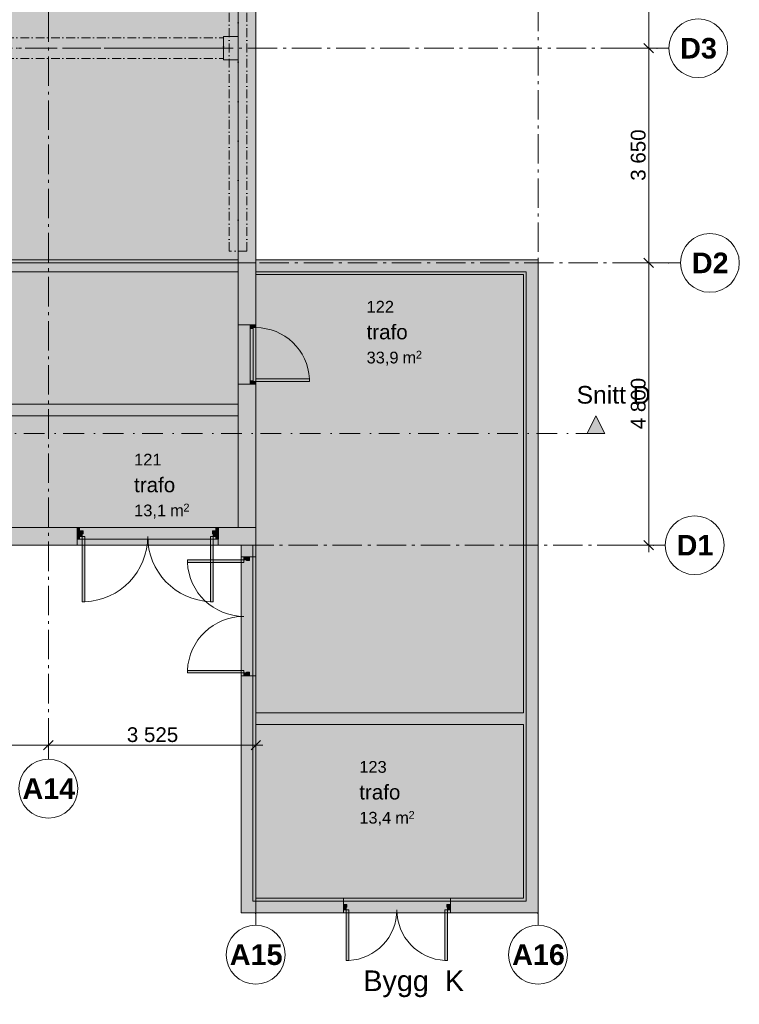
# Model space of a CAD drawing. Header units: millimetres. Extents: x -15957 to 238275, y -73214 to 42710.
# Tile 41 of 97: x 44288 to 56522, y -7806 to 8935. Entities that reach past the tile are written whole.
import ezdxf

# ---------------------------------------------------------------- set-up
doc = ezdxf.new("R2010")
doc.units = ezdxf.units.MM
doc.header["$LTSCALE"] = 0.5
doc.header["$MEASUREMENT"] = 0
for name, pattern in [('Akselinje', [1500, 1000, -200, 100, -200]), ('Over snittplan', [520, 300, -100, 20, -100]), ('PLINE', [0]), ('Prikk & stiplet', [1340.555525, 705.555534, -352.777767, 0, -282.222223])]:
    doc.linetypes.add(name, pattern=pattern)
for name, color, linetype in [('222- Søyler', 7, 'Continuous'), ('222- Søyler  (Skravur)', 7, 'Continuous'), ('223- Bjelker', 7, 'Continuous'), ('231- Bærende yttervegger', 7, 'Continuous'), ('231- Bærende yttervegger (Skravur)', 7, 'Continuous'), ('241- Bærende innervegger', 7, 'Continuous'), ('241- Bærende innervegger (Skravur)', 7, 'Continuous'), ('244- Vinduer_ dører_ foldevegger', 7, 'Continuous'), ('251- Frittbærende dekker', 7, 'Continuous'), ('251- Frittbærende dekker(Nye konstruksjoner)', 7, 'Continuous'), ('822- Modullinjer bygning', 7, 'Continuous'), ('838- Annen tekst(Nye konstruksjoner)', 7, 'Continuous'), ('842-M___1_100 Målsetting bygning', 7, 'Continuous'), ('852- Snittmarkør innvendig', 7, 'Continuous'), ('862- M___BRA(Polylinje)', 7, 'Continuous'), ('862- M___BRA(Skravur)', 7, 'Continuous'), ('862- M___BTA(Polylinje)', 7, 'Continuous'), ('862- M___BTA(Skravur)', 7, 'Continuous'), ('862- M___Nettoareal Fase 1(Polylinje)', 7, 'Continuous'), ('862- M___Nettoareal Fase 1(Skravur)', 7, 'Continuous'), ('862- M___Nettoareal(Polylinje)', 7, 'Continuous'), ('862- M___Nettoareal(Skravur)', 7, 'Continuous'), ('862- M___Nettoareal(Tekst)', 7, 'Continuous')]:
    doc.layers.add(name, color=color, linetype=linetype)
doc.layers.add('234- Vinduer_ dører_ porter', color=7, linetype='Continuous', lineweight=5)
doc.styles.add('GENERATED_STYLE_1', font='arial.ttf')
doc.styles.add('GENERATED_STYLE_2', font='arial.ttf')
doc.dimstyles.new('GENERATED_STYLE__1', dxfattribs={"dimtxt": 250, "dimasz": 152, "dimexe": 0.18, "dimexo": 5000, "dimgap": 0, "dimtad": 1, "dimdec": 0, "dimzin": 0, "dimdsep": 46, "dimtxsty": 'GENERATED_STYLE_1', "dimblk": 'ARROWHEAD_6', "dimblk1": 'ARROWHEAD_6', "dimblk2": 'ARROWHEAD_6', "dimcen": 0.09, "dimclrd": 7, "dimclre": 7, "dimclrt": 7, "dimadec": 1, "dimazin": 0, "dimtfac": 1, "dimtdec": 4, "dimtmove": 0, "dimatfit": 3, "dimfxl": 1, "dimtolj": 1, "dimtzin": 0, "dimarcsym": 0})
doc.dimstyles.new('GENERATED_STYLE__3', dxfattribs={"dimtxt": 250, "dimasz": 152, "dimexe": 0.18, "dimexo": 0.0625, "dimgap": 0, "dimtad": 1, "dimtih": 1, "dimtoh": 1, "dimdec": 0, "dimzin": 0, "dimdsep": 46, "dimtxsty": 'GENERATED_STYLE_1', "dimblk": 'ARROWHEAD_6', "dimblk1": 'ARROWHEAD_6', "dimblk2": 'ARROWHEAD_6', "dimcen": 0.09, "dimse1": 1, "dimse2": 1, "dimclrd": 7, "dimclre": 7, "dimclrt": 7, "dimadec": 1, "dimazin": 0, "dimtfac": 1, "dimtdec": 4, "dimtmove": 0, "dimatfit": 3, "dimfxl": 1, "dimtolj": 1, "dimtzin": 0, "dimarcsym": 0})

# ---------------------------------------------------------------- blocks, each defined once
blk = doc.blocks.new('*D8')
at = {"layer": '842-M___1_100 Målsetting bygning', "color": 7, "linetype": 'PLINE', "lineweight": 5}
for p, q in [((54901, 4880), (55061, 4720)), ((55131, 4800), (54481, 4800)), ((54981, 0), (54981, 4800)), ((55131, 0), (54481, 0)), ((54901, 80), (55061, -80)), ((54981, -120), (54981, 0))]:
    blk.add_line(p, q, dxfattribs=at)
at = {"layer": '842-M___1_100 Målsetting bygning', "color": 7, "lineweight": 5, "insert": (54931, 1971), "char_height": 250, "attachment_point": 7, "rotation": 90, "style": 'GENERATED_STYLE_1'}
blk.add_mtext('\\A1;{\\pql;\\fArial|b0|i0|c0|p0;\\W1.000000;4\xa0800}', dxfattribs=at)
blk = doc.blocks.new('ARROWHEAD_6')
at = {"color": 0, "linetype": 'Continuous', "lineweight": 0}
for p, q in [((0, 0), (-1, 0)), ((-0.5, -0.5), (0.5, 0.5))]:
    blk.add_line(p, q, dxfattribs=at)
blk = doc.blocks.new('*D9')
at = {"layer": '842-M___1_100 Målsetting bygning', "color": 7, "linetype": 'PLINE', "lineweight": 5}
for p, q in [((54981, 8450), (54981, 11850)), ((55131, 8450), (54481, 8450)), ((54901, 8530), (55061, 8370)), ((54981, 4800), (54981, 8450)), ((54901, 4880), (55061, 4720)), ((55131, 4800), (54481, 4800))]:
    blk.add_line(p, q, dxfattribs=at)
at = {"layer": '842-M___1_100 Målsetting bygning', "color": 7, "lineweight": 5, "insert": (54931, 6196), "char_height": 250, "attachment_point": 7, "rotation": 90, "style": 'GENERATED_STYLE_1'}
blk.add_mtext('\\A1;{\\pql;\\fArial|b0|i0|c0|p0;\\W1.000000;3\xa0650}', dxfattribs=at)
blk = doc.blocks.new('*D10')
at = {"layer": '842-M___1_100 Målsetting bygning', "color": 7, "linetype": 'PLINE', "lineweight": 5}
for p, q in [((54901, 11930), (55061, 11770)), ((55131, 11850), (54481, 11850)), ((54981, 8450), (54981, 11850)), ((54901, 8530), (55061, 8370))]:
    blk.add_line(p, q, dxfattribs=at)
at = {"layer": '842-M___1_100 Målsetting bygning', "color": 7, "lineweight": 5, "insert": (54931, 9721), "char_height": 250, "attachment_point": 7, "rotation": 90, "style": 'GENERATED_STYLE_1'}
blk.add_mtext('\\A1;{\\pql;\\fArial|b0|i0|c0|p0;\\W1.000000;3\xa0400}', dxfattribs=at)
blk = doc.blocks.new('*D25')
at = {"layer": '842-M___1_100 Målsetting bygning', "color": 7, "linetype": 'PLINE', "lineweight": 5}
for p, q in [((41480, -3320), (41320, -3480)), ((41400, -3550), (41400, -3250)), ((44855, -3320), (44695, -3480)), ((44775, -3550), (44775, -3250)), ((41400, -3400), (44775, -3400))]:
    blk.add_line(p, q, dxfattribs=at)
at = {"layer": '842-M___1_100 Målsetting bygning', "color": 7, "lineweight": 5, "insert": (42659, -3350), "char_height": 250, "attachment_point": 7, "style": 'GENERATED_STYLE_1'}
blk.add_mtext('\\A1;{\\pql;\\fArial|b0|i0|c0|p0;\\W1.000000;3\xa0375}', dxfattribs=at)
blk = doc.blocks.new('*D26')
at = {"layer": '842-M___1_100 Målsetting bygning', "color": 7, "linetype": 'PLINE', "lineweight": 5}
for p, q in [((44855, -3320), (44695, -3480)), ((44775, -3550), (44775, -3250)), ((48220, -3480), (48380, -3320)), ((48300, -3550), (48300, -3250)), ((44775, -3400), (48300, -3400)), ((48300, -3400), (48420, -3400))]:
    blk.add_line(p, q, dxfattribs=at)
at = {"layer": '842-M___1_100 Målsetting bygning', "color": 7, "lineweight": 5, "insert": (46109, -3350), "char_height": 250, "attachment_point": 7, "style": 'GENERATED_STYLE_1'}
blk.add_mtext('\\A1;{\\pql;\\fArial|b0|i0|c0|p0;\\W1.000000;3\xa0525}', dxfattribs=at)

msp = doc.modelspace()

# ---------------------------------------------------------------- hatches: boundary and pattern name
at = {"layer": '222- Søyler  (Skravur)', "linetype": 'Continuous', "lineweight": 9, "true_color": 0xb4b4b4}
for points in [[(47750, 8250), (48000, 8250), (48000, 8650), (47750, 8650)], [(48000, 8650), (48000, 8250), (48150, 8250), (48150, 8650)]]:
    msp.add_hatch(color=253, dxfattribs=at).paths.add_polyline_path(points)
at = {"layer": '231- Bærende yttervegger (Skravur)', "linetype": 'Continuous', "lineweight": 9, "true_color": 0xb4b4b4}
for points in [[(48158, 8945), (48000, 8945), (48000, 8650), (48150, 8650), (48150, 8250), (48000, 8250), (48000, 4800), (48300, 4800), (48300, 8935), (48250, 8935), (48250, 8945)], [(52850, 4850), (48300, 4850), (48300, 4600), (52850, 4600)], [(52850, 4600), (53100, 4850), (52850, 4850)], [(52850, 4600), (53100, 4600), (53100, 4850)], [(48300, 4650), (48000, 4650), (48000, 3746.9), (48208, 3746.9), (48300, 3746.9)], [(52850, 4600), (52850, -6000), (53100, -6000), (53100, 4600)], [(48000, 300), (48300, 300), (48300, 2736.9), (48208, 2736.9), (48000, 2736.9)], [(44287.5, 300), (44287.5, 0), (45262.5, 0), (45262.5, 300)], [(45262.5, 300), (45262.5, 100), (45304, 100), (45304, 150), (45304, 242), (45304, 300)], [(47624, 300), (47624, 242), (47624, 150), (47624, 100), (47665.4, 100), (47665.4, 300)], [(47662.5, 0), (48000, 0), (48000, 300), (47662.5, 300)], [(48000, 300), (48300, 0), (48300, 300)], [(48000, 0), (48300, 0), (48000, 300)], [(48300, 0), (48050, 0), (48050, -200), (48100, -200), (48192, -200), (48300, -200)], [(48050, -6000), (48300, -6000), (48300, -2220), (48192, -2220), (48100, -2220), (48050, -2220)], [(48300, -3050), (52850, -3050), (52850, -2850), (48300, -2850)], [(48300, -6000), (48050, -6250), (48300, -6250)], [(48050, -6000), (48050, -6250), (48300, -6000)], [(48300, -6000), (48300, -6250), (49790, -6250), (49790, -6200), (49790, -6108), (49790, -6000)], [(51610, -6000), (51610, -6108), (51610, -6200), (51610, -6250), (52850, -6250), (52850, -6000)], [(52850, -6250), (53100, -6250), (52850, -6000)], [(52850, -6000), (53100, -6250), (53100, -6000)]]:
    msp.add_hatch(color=253, dxfattribs=at).paths.add_polyline_path(points)
at = {"layer": '231- Bærende yttervegger (Skravur)', "linetype": 'Continuous', "lineweight": 0, "true_color": 0xffffff}
for points in [[(48300, 2736.9), (48300, 3746.9), (48208, 3746.9), (48000, 3746.9), (48000, 2736.9), (48208, 2736.9)], [(48208, 3686.9), (48256, 3686.9), (48256, 3698.9), (48300, 3698.9), (48300, 3736.9), (48208, 3736.9)], [(48300, 2784.9), (48300, 3698.9), (48256, 3698.9), (48256, 3686.9), (48208, 3686.9), (48208, 2796.9), (48256, 2796.9), (48256, 2784.9)], [(48208, 2746.9), (48300, 2746.9), (48300, 2784.9), (48256, 2784.9), (48256, 2796.9), (48208, 2796.9)], [(48300, 2784.9), (49214, 2784.9), (49214, 2828.9), (48300, 2828.9)], [(47662.5, 0), (47662.5, 300), (45262.5, 300), (45262.5, 0)], [(47624, 100), (47624, 150), (47624, 242), (47624, 300), (45304, 300), (45304, 242), (45304, 150), (45304, 100)], [(45364, 242), (45314, 242), (45314, 150), (45352, 150), (45352, 194), (45364, 194)], [(47614, 242), (47564, 242), (47564, 194), (47576, 194), (47576, 150), (47614, 150)], [(45352, 150), (45352, -962), (45396, -962), (45396, 150)], [(47576, 150), (47532, 150), (47532, -962), (47576, -962)], [(48100, -248), (47138, -248), (47138, -292), (48100, -292)], [(48050, -2220), (48100, -2220), (48192, -2220), (48300, -2220), (48300, -200), (48192, -200), (48100, -200), (48050, -200)], [(48192, -260), (48192, -210), (48100, -210), (48100, -248), (48144, -248), (48144, -260)], [(48100, -2172), (48100, -2128), (47138, -2128), (47138, -2172)], [(48192, -2210), (48192, -2160), (48144, -2160), (48144, -2172), (48100, -2172), (48100, -2210)], [(51610, -6250), (51610, -6200), (51610, -6108), (51610, -6000), (49790, -6000), (49790, -6108), (49790, -6200), (49790, -6250)], [(49850, -6108), (49800, -6108), (49800, -6200), (49838, -6200), (49838, -6156), (49850, -6156)], [(51600, -6108), (51550, -6108), (51550, -6156), (51562, -6156), (51562, -6200), (51600, -6200)], [(49838, -6200), (49838, -7062), (49882, -7062), (49882, -6200)], [(51562, -6200), (51518, -6200), (51518, -7062), (51562, -7062)]]:
    msp.add_hatch(color=7, dxfattribs=at).paths.add_polyline_path(points)
at = {"layer": '241- Bærende innervegger (Skravur)', "linetype": 'Continuous', "lineweight": 9, "true_color": 0xb4b4b4}
for points in [[(41700, 4650), (48000, 4650), (48000, 4850), (41700, 4850)], [(48300, 4650), (48300, 4800), (48000, 4800), (48000, 4650)], [(43055, 2400), (43055, 2308), (43055, 2200), (48000, 2200), (48000, 2400)]]:
    msp.add_hatch(color=253, dxfattribs=at).paths.add_polyline_path(points)
at = {"layer": '852- Snittmarkør innvendig', "linetype": 'Continuous', "lineweight": 0}
msp.add_hatch(color=5, dxfattribs=at).paths.add_polyline_path([(54235, 1900.5), (54085, 2200.5), (53935, 1900.5)])
at = {"layer": '862- M___BRA(Skravur)', "linetype": 'Continuous', "lineweight": 0, "true_color": 0xffffff}
msp.add_hatch(color=7, dxfattribs=at).paths.add_polyline_path([(450, 150), (15750, 150), (15750, 300), (48000, 300), (48000, 20150), (48050, 20150), (48050, 42460), (16606.9, 42460), (16174.5, 42460), (-15806.5, 42459.6), (-15806.4, 30250.1), (150, 30250), (150, 6599.8), (450.1, 6599.8)])
at = {"layer": '862- M___BTA(Skravur)', "linetype": 'Continuous', "lineweight": 0, "true_color": 0xffffff}
msp.add_hatch(color=7, dxfattribs=at).paths.add_polyline_path([(-9500.1, 0), (48300, 0), (48300, 42710), (16300, 42710), (16300, 42608.4), (-15956.5, 42608.4), (-15956.4, 30099.6), (0, 30099.5), (0, 6750), (-9500, 6750.2)])
at = {"layer": '862- M___Nettoareal Fase 1(Skravur)', "linetype": 'Continuous', "lineweight": 0, "true_color": 0xffffff}
for points in [[(26265, 300), (37850, 300), (37850, 4850), (48000, 4850), (48000, 19850), (34897.7, 19850), (34897.7, 15875), (26265, 15875)], [(38050, 4650), (38050, 300), (40900, 300), (40900, 2400), (48000, 2400), (48000, 4650)]]:
    msp.add_hatch(color=7, dxfattribs=at).paths.add_polyline_path(points)
at = {"layer": '862- M___Nettoareal(Skravur)', "linetype": 'Continuous', "lineweight": 0, "true_color": 0xffffff}
for points in [[(48300, 4600), (48300, -2850), (52850, -2850), (52850, 4600)], [(41100, 2200), (41100, 300), (48000, 300), (48000, 2200)], [(48300, -3050), (48300, -6000), (52850, -6000), (52850, -3050)]]:
    msp.add_hatch(color=7, dxfattribs=at).paths.add_polyline_path(points)

# ---------------------------------------------------------------- linework, layer by layer
at = {"layer": '222- Søyler', "color": 7, "linetype": 'PLINE', "lineweight": 13, "flags": 128}
msp.add_lwpolyline([(48000, 8650), (47750, 8650), (47750, 8250), (48000, 8250)], dxfattribs=at)
at = {"layer": '223- Bjelker', "color": 7, "linetype": 'Over snittplan', "lineweight": 5}
for p, q in [((48150, 5000), (48150, 16125)), ((47850, 5000), (47850, 15775)), ((41700, 8625), (47750, 8625)), ((47750, 8275), (47750, 8625)), ((41700, 8275), (47750, 8275)), ((48150, 5000), (47850, 5000))]:
    msp.add_line(p, q, dxfattribs=at)
at = {"layer": '223- Bjelker', "color": 253, "linetype": 'Prikk & stiplet', "lineweight": 9, "true_color": 0xb4b4b4}
for p, q in [((48000, 5000), (48000, 15950)), ((41700, 8450), (47750, 8450))]:
    msp.add_line(p, q, dxfattribs=at)
at = {"layer": '231- Bærende yttervegger', "color": 7, "linetype": 'PLINE', "lineweight": 13}
for p, q in [((48300, 4650), (48300, 4800)), ((48208, 3746.9), (48000, 3746.9)), ((48300, 3746.9), (48208, 3746.9)), ((48208, 2736.9), (48000, 2736.9)), ((48300, 2736.9), (48208, 2736.9)), ((45262.5, 0), (45262.5, 300)), ((45304, 242), (45304, 300)), ((45304, 150), (45304, 242)), ((47624, 242), (47624, 300)), ((47624, 150), (47624, 242)), ((47662.5, 0), (47662.5, 300)), ((45304, 100), (45304, 150)), ((47624, 100), (47624, 150)), ((48050, -200), (48100, -200)), ((48100, -200), (48192, -200)), ((48192, -200), (48300, -200)), ((48050, -2220), (48100, -2220)), ((48100, -2220), (48192, -2220)), ((48192, -2220), (48300, -2220)), ((49790, -6108), (49790, -6000)), ((51610, -6108), (51610, -6000)), ((49790, -6200), (49790, -6108)), ((51610, -6200), (51610, -6108)), ((49790, -6250), (49790, -6200)), ((51610, -6250), (51610, -6200))]:
    msp.add_line(p, q, dxfattribs=at)
at = {"layer": '231- Bærende yttervegger', "color": 7, "linetype": 'PLINE', "lineweight": 13, "flags": 128}
for points in [[(48000, 8945), (48000, 8650)], [(48300, 4800), (48300, 8935)], [(48000, 8250), (48000, 4800)], [(52850, 4850), (48300, 4850)], [(48300, 4850), (48300, 4600)], [(48300, 3746.9), (48300, 4800)], [(53100, 4850), (52850, 4850)], [(53100, -6250), (53100, 4850)], [(48000, 4650), (48000, 3746.9)], [(48300, 4600), (52850, 4600)], [(52850, 4600), (52850, -2850)], [(48000, 2736.9), (48000, 300)], [(48300, 300), (48300, 2736.9)], [(45262.5, 300), (44287.5, 300)], [(45304, 300), (45262.5, 300)], [(45262.5, 300), (45262.5, 100)], [(47665.4, 300), (47624, 300)], [(48000, 300), (47662.5, 300)], [(47665.4, 100), (47665.4, 300)], [(48300, 0), (48300, 300)], [(44287.5, 0), (45262.5, 0)], [(45262.5, 100), (45304, 100)], [(47624, 100), (47665.4, 100)], [(47662.5, 0), (48300, 0)], [(48050, 0), (48050, -200)], [(48050, 0), (48300, 0)], [(48300, -200), (48300, 0)], [(48050, -2220), (48050, -6250)], [(48300, -6000), (48300, -2220)], [(52850, -2850), (48300, -2850)], [(48300, -2850), (48300, -3050)], [(48300, -3050), (52850, -3050)], [(52850, -3050), (52850, -6000)], [(49790, -6000), (48300, -6000)], [(52850, -6000), (51610, -6000)], [(48050, -6250), (48300, -6250)], [(48300, -6250), (49790, -6250)], [(51610, -6250), (52850, -6250)], [(53100, -6250), (52850, -6250)]]:
    msp.add_lwpolyline(points, dxfattribs=at)
at = {"layer": '234- Vinduer_ dører_ porter', "color": 7, "linetype": 'PLINE', "lineweight": 5}
for p, q in [((48000, 3746.9), (48000, 2736.9)), ((48208, 3736.9), (48208, 3746.9)), ((48300, 3736.9), (48208, 3736.9)), ((48208, 3736.9), (48208, 3686.9)), ((48208, 2796.9), (48208, 3686.9)), ((48208, 3686.9), (48256, 3686.9)), ((48256, 3686.9), (48256, 3698.9)), ((48256, 3698.9), (48300, 3698.9)), ((48256, 2796.9), (48256, 3686.9)), ((48300, 3746.9), (48300, 2736.9)), ((48300, 3736.9), (48300, 3746.9)), ((48300, 3698.9), (48300, 3736.9)), ((48300, 3698.9), (48300, 2784.9)), ((48256, 2796.9), (48208, 2796.9)), ((48208, 2796.9), (48208, 2746.9)), ((48208, 2746.9), (48208, 2736.9)), ((48208, 2746.9), (48300, 2746.9)), ((48256, 2784.9), (48256, 2796.9)), ((48300, 2784.9), (48256, 2784.9)), ((49214, 2828.9), (48300, 2828.9)), ((48300, 2828.9), (48300, 2784.9)), ((48300, 2746.9), (48300, 2784.9)), ((48300, 2784.9), (49214, 2784.9)), ((48300, 2746.9), (48300, 2736.9)), ((49214, 2784.9), (49214, 2828.9)), ((45304, 300), (47624, 300)), ((45314, 242), (45304, 242)), ((45314, 150), (45314, 242)), ((45314, 242), (45364, 242)), ((45364, 194), (45352, 194)), ((45352, 194), (45352, 150)), ((45364, 242), (45364, 194)), ((47564, 194), (47564, 242)), ((47564, 242), (47614, 242)), ((47576, 194), (47564, 194)), ((47576, 150), (47576, 194)), ((47614, 242), (47624, 242)), ((47614, 242), (47614, 150)), ((45314, 150), (45304, 150)), ((45304, 100), (47624, 100)), ((45352, 150), (45314, 150)), ((47614, 150), (47576, 150)), ((47614, 150), (47624, 150)), ((48050, -200), (48050, -2220)), ((48100, -210), (48100, -200)), ((48100, -248), (48100, -210)), ((48100, -210), (48192, -210)), ((48144, -248), (48100, -248)), ((48144, -260), (48144, -248)), ((48192, -260), (48144, -260)), ((48192, -210), (48192, -200)), ((48192, -210), (48192, -260)), ((48300, -200), (48300, -2220)), ((48100, -2210), (48100, -2172)), ((48100, -2172), (48144, -2172)), ((48144, -2172), (48144, -2160)), ((48144, -2160), (48192, -2160)), ((48192, -2160), (48192, -2210)), ((48100, -2210), (48100, -2220)), ((48192, -2210), (48100, -2210)), ((48192, -2210), (48192, -2220)), ((49790, -6000), (51610, -6000)), ((49800, -6108), (49790, -6108)), ((49800, -6200), (49800, -6108)), ((49800, -6108), (49850, -6108)), ((49850, -6156), (49838, -6156)), ((49838, -6156), (49838, -6200)), ((49850, -6108), (49850, -6156)), ((51550, -6156), (51550, -6108)), ((51550, -6108), (51600, -6108)), ((51562, -6156), (51550, -6156)), ((51562, -6200), (51562, -6156)), ((51600, -6108), (51610, -6108)), ((51600, -6108), (51600, -6200)), ((49800, -6200), (49790, -6200)), ((49790, -6250), (51610, -6250)), ((49838, -6200), (49800, -6200)), ((51600, -6200), (51562, -6200)), ((51600, -6200), (51610, -6200))]:
    msp.add_line(p, q, dxfattribs=at)
at = {"layer": '234- Vinduer_ dører_ porter', "color": 7, "linetype": 'PLINE', "lineweight": 5, "flags": 128}
for points in [[(45352, 150), (45352, -962), (45396, -962), (45396, 150)], [(47576, 150), (47576, -962), (47532, -962), (47532, 150)], [(48100, -248), (47138, -248), (47138, -292), (48100, -292)], [(48100, -2172), (47138, -2172), (47138, -2128), (48100, -2128)], [(49838, -6200), (49838, -7062), (49882, -7062), (49882, -6200)], [(51562, -6200), (51562, -7062), (51518, -7062), (51518, -6200)]]:
    msp.add_lwpolyline(points, close=True, dxfattribs=at)
at = {"layer": '234- Vinduer_ dører_ porter', "color": 7, "linetype": 'PLINE', "lineweight": 5}
for centre, radius, start, end in [((48300, 2784.9), 914, 2.75929, 90), ((45352, 150), 1112, 272.26592, 0), ((47576, 150), 1112, 180, 267.73408), ((48100, -248), 962, 182.61877, 270), ((48100, -2172), 962, 90, 177.38123), ((49838, -6200), 862, 272.92207, 0), ((51562, -6200), 862, 180, 267.07793)]:
    msp.add_arc(centre, radius, start, end, dxfattribs=at)
for p in [(48208, 3686.9), (48208, 2796.9)]:
    msp.add_point(p, dxfattribs=at)
at = {"layer": '241- Bærende innervegger', "color": 7, "linetype": 'PLINE', "lineweight": 13, "flags": 128}
for points in [[(48000, 4850), (41700, 4850)], [(41700, 4650), (48000, 4650)], [(48000, 2400), (43055, 2400)], [(48000, 2400), (48000, 2200)], [(43055, 2200), (48000, 2200)]]:
    msp.add_lwpolyline(points, dxfattribs=at)
at = {"layer": '244- Vinduer_ dører_ foldevegger', "color": 7, "linetype": 'PLINE', "lineweight": 13}
for p, q in [((48300, 3746.9), (48208, 3746.9)), ((48300, 2736.9), (48208, 2736.9)), ((45262.5, 0), (45262.5, 300)), ((45304, 150), (45304, 242)), ((47624, 150), (47624, 242)), ((47662.5, 0), (47662.5, 300)), ((48100, -200), (48192, -200)), ((48100, -2220), (48192, -2220)), ((49790, -6200), (49790, -6108)), ((51610, -6200), (51610, -6108))]:
    msp.add_line(p, q, dxfattribs=at)
at = {"layer": '244- Vinduer_ dører_ foldevegger', "color": 30, "linetype": 'PLINE', "lineweight": 9, "true_color": 0xff6600}
for p, q in [((45262.5, 300), (47662.5, 300)), ((45262.5, 0), (47662.5, 0))]:
    msp.add_line(p, q, dxfattribs=at)
at = {"layer": '251- Frittbærende dekker', "color": 7, "linetype": 'PLINE', "lineweight": 13, "flags": 128}
for points in [[(16300, 20450), (20150.2, 20450), (20150.2, 20150), (48000, 20150), (48000, 4800), (27900, 4800), (27900, 150), (20150, 150), (20150, 243.8), (16300, 243.8)], [(27900, 300), (27900, 4800), (48300, 4800), (48300, 300)], [(48250, -6050), (52900, -6050), (52900, 4650), (48300, 4650), (48300, 0), (48250, 0)]]:
    msp.add_lwpolyline(points, close=True, dxfattribs=at)
at = {"layer": '251- Frittbærende dekker(Nye konstruksjoner)', "color": 7, "linetype": 'PLINE', "lineweight": 13, "flags": 128}
msp.add_lwpolyline([(38050, 300), (40900, 300), (40900, 2400), (48000, 2400), (48000, 4650), (38050, 4650)], close=True, dxfattribs=at)
at = {"layer": '822- Modullinjer bygning', "color": 94, "linetype": 'Akselinje', "lineweight": 18}
for p, q in [((44775, -3439.6), (44775, 21085.4)), ((48300, -6262.4), (48300, 21085.4)), ((53100, -6262.4), (53100, 21085.4)), ((17416.5, 8450), (55122.7, 8450)), ((55122.7, 8450), (55322.7, 8450)), ((17615.5, 4800), (55321.7, 4800)), ((55321.7, 4800), (55521.7, 4800)), ((17356.5, 0), (55062.7, 0)), ((55062.7, 0), (55262.7, 0)), ((44775, -3439.6), (44775, -3639.6)), ((48300, -6262.4), (48300, -6462.4)), ((53100, -6262.4), (53100, -6462.4))]:
    msp.add_line(p, q, dxfattribs=at)
at = {"layer": '822- Modullinjer bygning', "color": 7, "linetype": 'PLINE', "lineweight": 18}
for centre in [(55822.7, 8450), (56021.7, 4800), (55762.7, 0), (44775, -4139.6), (48300, -6962.4), (53100, -6962.4)]:
    msp.add_circle(centre, 500, dxfattribs=at)
at = {"layer": '822- Modullinjer bygning', "color": 94, "linetype": 'Akselinje', "lineweight": 18}
for p in [(55122.7, 8450), (55122.7, 8450), (55321.7, 4800), (55321.7, 4800), (55062.7, 0), (55062.7, 0), (44775, -3439.6), (44775, -3439.6), (48300, -6262.4), (48300, -6262.4), (53100, -6262.4), (53100, -6262.4)]:
    msp.add_point(p, dxfattribs=at)
at = {"layer": '852- Snittmarkør innvendig', "color": 5, "linetype": 'Prikk & stiplet', "lineweight": 9}
msp.add_line((14862.1, 1900.5), (53935, 1900.5), dxfattribs=at)
at = {"layer": '852- Snittmarkør innvendig', "color": 5, "linetype": 'PLINE', "lineweight": 0, "flags": 128}
msp.add_lwpolyline([(54235, 1900.5), (53935, 1900.5), (54085, 2200.5)], close=True, dxfattribs=at)
at = {"layer": '862- M___BRA(Polylinje)', "color": 7, "linetype": 'Continuous', "lineweight": 0, "true_color": 0xffffff, "flags": 128}
msp.add_lwpolyline([(450, 150), (15750, 150), (15750, 300), (48000, 300), (48000, 20150), (48050, 20150), (48050, 42460), (16606.9, 42460), (16174.5, 42460), (-15806.5, 42459.6), (-15806.4, 30250.1), (150, 30250), (150, 6599.8), (450.1, 6599.8)], close=True, dxfattribs=at)
at = {"layer": '862- M___BTA(Polylinje)', "color": 7, "linetype": 'Continuous', "lineweight": 0, "true_color": 0xffffff, "flags": 128}
msp.add_lwpolyline([(-9500.1, 0), (48300, 0), (48300, 42710), (16300, 42710), (16300, 42608.4), (-15956.5, 42608.4), (-15956.4, 30099.6), (0, 30099.5), (0, 6750), (-9500, 6750.2)], close=True, dxfattribs=at)
at = {"layer": '862- M___Nettoareal Fase 1(Polylinje)', "color": 7, "linetype": 'Continuous', "lineweight": 0, "true_color": 0xffffff, "flags": 128}
for points in [[(26265, 300), (37850, 300), (37850, 4850), (48000, 4850), (48000, 19850), (34897.7, 19850), (34897.7, 15875), (26265, 15875)], [(38050, 4650), (38050, 300), (40900, 300), (40900, 2400), (48000, 2400), (48000, 4650)]]:
    msp.add_lwpolyline(points, close=True, dxfattribs=at)
at = {"layer": '862- M___Nettoareal Fase 1(Polylinje)', "color": 7, "linetype": 'PLINE', "lineweight": 5, "flags": 128}
for points in [[(26265, 300), (37850, 300), (37850, 4850), (48000, 4850), (48000, 19850), (34897.7, 19850), (34897.7, 15875), (26265, 15875)], [(38050, 4650), (38050, 300), (40900, 300), (40900, 2400), (48000, 2400), (48000, 4650)]]:
    msp.add_lwpolyline(points, close=True, dxfattribs=at)
at = {"layer": '862- M___Nettoareal(Polylinje)', "color": 7, "linetype": 'Continuous', "lineweight": 0, "true_color": 0xffffff, "flags": 128}
for points in [[(48300, 4600), (48300, -2850), (52850, -2850), (52850, 4600)], [(41100, 2200), (41100, 300), (48000, 300), (48000, 2200)], [(48300, -3050), (48300, -6000), (52850, -6000), (52850, -3050)]]:
    msp.add_lwpolyline(points, close=True, dxfattribs=at)
at = {"layer": '862- M___Nettoareal(Polylinje)', "color": 7, "linetype": 'PLINE', "lineweight": 5, "flags": 128}
for points in [[(48300, 4600), (48300, -2850), (52850, -2850), (52850, 4600)], [(41100, 2200), (41100, 300), (48000, 300), (48000, 2200)], [(48300, -3050), (48300, -6000), (52850, -6000), (52850, -3050)]]:
    msp.add_lwpolyline(points, close=True, dxfattribs=at)

# ---------------------------------------------------------------- texts
at = {"layer": '822- Modullinjer bygning', "color": 7, "lineweight": 18, "char_height": 350, "attachment_point": 1, "style": 'GENERATED_STYLE_2'}
for s, insert in [('\\A1;{\\pql;\\pt0;\\fArial|b1|i0|c0|p0;\\W1.000000;D3}', (55515.9, 8625)), ('\\A1;{\\pql;\\pt0;\\fArial|b1|i0|c0|p0;\\W1.000000;D2}', (55714.9, 4975)), ('\\A1;{\\pql;\\pt0;\\fArial|b1|i0|c0|p0;\\W1.000000;D1}', (55455.9, 175)), ('\\A1;{\\pql;\\pt0;\\fArial|b1|i0|c0|p0;\\W1.000000;A14}', (44334.7, -3964.6)), ('\\A1;{\\pql;\\pt0;\\fArial|b1|i0|c0|p0;\\W1.000000;A15}', (47859.7, -6787.4)), ('\\A1;{\\pql;\\pt0;\\fArial|b1|i0|c0|p0;\\W1.000000;A16}', (52659.7, -6787.4))]:
    msp.add_mtext(s, dxfattribs=dict(at, insert=insert))
at = {"layer": '838- Annen tekst(Nye konstruksjoner)', "color": 7, "linetype": 'Continuous', "lineweight": 9, "insert": (50129.1, -7686.9), "char_height": 350, "attachment_point": 7, "style": 'GENERATED_STYLE_1'}
msp.add_mtext('\\A1;{\\pql;\\fArial|b0|i0|c0|p0;\\W1.000000;Bygg  K}', dxfattribs=at)
at = {"layer": '852- Snittmarkør innvendig', "color": 5, "lineweight": 0, "insert": (53755.8, 2402.8), "char_height": 300, "attachment_point": 7, "style": 'GENERATED_STYLE_1'}
msp.add_mtext('\\A1;{\\pql;\\pt0;\\fArial|b0|i0|c0|p0;\\W1.000000;Snitt D}', dxfattribs=at)
at = {"layer": '862- M___Nettoareal(Tekst)', "color": 7, "lineweight": 5, "attachment_point": 1, "style": 'GENERATED_STYLE_1'}
for s, insert, char_height in [('\\A1;{\\pql;\\pt0;\\fArial|b0|i0|c0|p0;\\W1.000000;}', (50642.5, 4200.4), 200), ('\\A1;{\\pql;\\pt0;\\fArial|b0|i0|c0|p0;\\W1.000000;122}', (50184.9, 4154.7), 200), ('\\A1;{\\pql;\\pt0;\\fArial|b0|i0|c0|p0;\\W1.000000;trafo}', (50184.9, 3750.4), 250), ('\\A1;{\\pql;\\pt0;\\fArial|b0|i0|c0|p0;\\W1.000000;}', (50870.9, 3807.6), 250), ('\\A1;{\\pql;\\pt0;\\fArial|b0|i0|c0|p0;\\W1.000000;}', (50184.9, 3336.1), 200), ('\\A1;{\\pql;\\fArial|b0|i0|c0|p0;\\W1.000000;33,9}', (50184.9, 3290.4), 200), ('\\A1;{\\pql;\\fArial|b0|i0|c0|p0;\\W1.000000; m}', (50718.7, 3290.4), 200), ('\\A1;{\\pql;\\fArial|b0|i0|c0|p0;\\W1.000000;2}', (51023.4, 3305.7), 133.333), ('\\A1;{\\pql;\\pt0;\\fArial|b0|i0|c0|p0;\\W1.000000;121}', (46232.8, 1555.1), 200), ('\\A1;{\\pql;\\pt0;\\fArial|b0|i0|c0|p0;\\W1.000000;}', (46690.4, 1600.8), 200), ('\\A1;{\\pql;\\pt0;\\fArial|b0|i0|c0|p0;\\W1.000000;trafo}', (46232.8, 1150.8), 250), ('\\A1;{\\pql;\\pt0;\\fArial|b0|i0|c0|p0;\\W1.000000;}', (46918.8, 1208), 250), ('\\A1;{\\pql;\\pt0;\\fArial|b0|i0|c0|p0;\\W1.000000;}', (46232.8, 736.5), 200), ('\\A1;{\\pql;\\fArial|b0|i0|c0|p0;\\W1.000000;13,1}', (46232.8, 690.8), 200), ('\\A1;{\\pql;\\fArial|b0|i0|c0|p0;\\W1.000000;2}', (47071.3, 706.1), 133.333), ('\\A1;{\\pql;\\fArial|b0|i0|c0|p0;\\W1.000000; m}', (46766.6, 690.8), 200), ('\\A1;{\\pql;\\pt0;\\fArial|b0|i0|c0|p0;\\W1.000000;123}', (50060.6, -3669.6), 200), ('\\A1;{\\pql;\\pt0;\\fArial|b0|i0|c0|p0;\\W1.000000;}', (50518.2, -3623.9), 200), ('\\A1;{\\pql;\\pt0;\\fArial|b0|i0|c0|p0;\\W1.000000;}', (50746.6, -4016.7), 250), ('\\A1;{\\pql;\\pt0;\\fArial|b0|i0|c0|p0;\\W1.000000;trafo}', (50060.6, -4073.9), 250), ('\\A1;{\\pql;\\pt0;\\fArial|b0|i0|c0|p0;\\W1.000000;}', (50060.6, -4488.1), 200), ('\\A1;{\\pql;\\fArial|b0|i0|c0|p0;\\W1.000000;2}', (50899.1, -4518.6), 133.333), ('\\A1;{\\pql;\\fArial|b0|i0|c0|p0;\\W1.000000;13,4}', (50060.6, -4533.9), 200), ('\\A1;{\\pql;\\fArial|b0|i0|c0|p0;\\W1.000000; m}', (50594.4, -4533.9), 200)]:
    msp.add_mtext(s, dxfattribs=dict(at, insert=insert, char_height=char_height))

# ---------------------------------------------------------------- dimensions: what is measured, and where the dimension line sits
at = {"layer": '842-M___1_100 Målsetting bygning', "color": 7, "linetype": 'Continuous', "lineweight": 5}
for base, p1, p2, picture, middle in [((54981.2, 11850), (52786, 8450), (53685.8, 11850), '*D10', (54806.2, 10149.9)), ((54981.2, 8450), (54328.5, 4800), (52786, 8450), '*D9', (54806.2, 6624.9)), ((54981.2, 4800), (53590.7, 0), (54328.5, 4800), '*D8', (54806.2, 2399.9))]:
    dim = msp.add_linear_dim(base=base, p1=p1, p2=p2, angle=90, dimstyle='GENERATED_STYLE__1', dxfattribs=at)
    dim.commit()
    dim.dimension.update_dxf_attribs({"geometry": picture, "text_midpoint": middle, "dimtype": 160, "text_rotation": 90})
for base, p1, p2, picture, middle in [((44775, -3399.6), (41400, -5473.1), (44775, -4922), '*D25', (43087.4, -3224.6)), ((48300, -3399.6), (44775, -4922), (48300, -6610.5), '*D26', (46537.4, -3224.6))]:
    dim = msp.add_linear_dim(base=base, p1=p1, p2=p2, dimstyle='GENERATED_STYLE__3', dxfattribs=at)
    dim.commit()
    dim.dimension.update_dxf_attribs({"geometry": picture, "text_midpoint": middle, "dimtype": 160})

doc.saveas('drawing.dxf')
